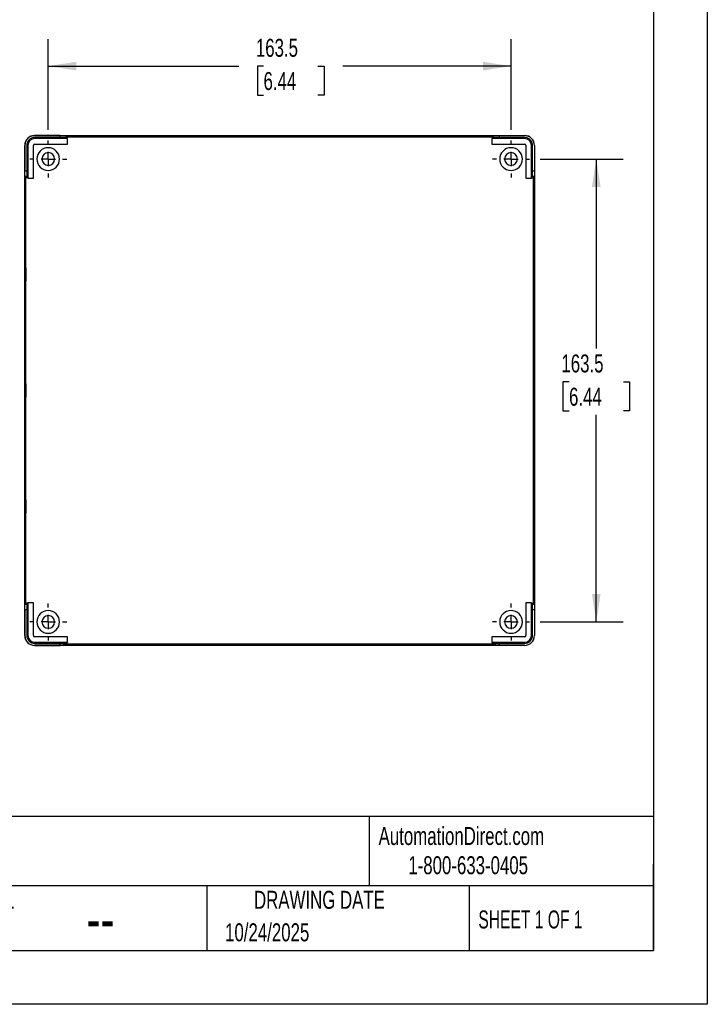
# Model space of a CAD drawing. Header units: millimetres. Extents: x 0 to 838, y 0 to 648.
# Tile 4 of 5: x 595 to 838, y 0 to 348. Entities that reach past the tile are written whole.
import ezdxf

# ---------------------------------------------------------------- set-up
doc = ezdxf.new("R2010")
doc.units = ezdxf.units.MM
doc.header["$LTSCALE"] = 3
doc.linetypes.add('CENTERX2', pattern=[20.32, 12.7, -2.54, 2.54, -2.54])
doc.layers.add('CENTER', color=40, linetype='CENTERX2')
doc.layers.add('DIMENSIONS', color=140, linetype='Continuous', lineweight=25)
doc.layers.add('TEXT', color=140, linetype='Continuous', lineweight=25)
doc.styles.add('SLDTEXTSTYLE0', font='TXT', dxfattribs={"width": 0.7})
doc.styles.add('SLDTEXTSTYLE1', font='TXT', dxfattribs={"width": 0.65})
doc.dimstyles.new('SLDDIMSTYLE0', dxfattribs={"dimtxt": 6.474023, "dimasz": 9.906, "dimexe": 0, "dimexo": 0.0625, "dimgap": 1.618506, "dimtad": 0, "dimtih": 1, "dimtoh": 1, "dimdec": 1, "dimrnd": 1e-09, "dimzin": 12, "dimdsep": 46, "dimtxsty": 'SLDTEXTSTYLE0', "dimsah": 1, "dimcen": 0.09, "dimadec": 0, "dimazin": 3, "dimtfac": 1, "dimtdec": 1, "dimtofl": 0, "dimtmove": 0, "dimatfit": 3, "dimfxl": 0, "dimfrac": 2, "dimtolj": 1, "dimtzin": 12, "dimarcsym": 0})

# ---------------------------------------------------------------- blocks, each defined once
blk = doc.blocks.new('_D_12')
at = {"layer": 'DIMENSIONS'}
for p, q in [((605.36, 308.91), (605.36, 340.9)), ((768.86, 308.91), (768.86, 340.9)), ((605.36, 331.37), (672.64, 331.37)), ((681.42, 331.37), (679.24, 331.37)), ((679.24, 331.37), (679.24, 321.09)), ((700.65, 331.37), (702.83, 331.37)), ((702.83, 331.37), (702.83, 321.09)), ((768.86, 331.37), (709.43, 331.37)), ((679.24, 321.09), (681.42, 321.09)), ((702.83, 321.09), (700.65, 321.09))]:
    blk.add_line(p, q, dxfattribs=at)
for points in [[(605.36, 331.37), (615.26, 329.85), (615.26, 332.9)], [(768.86, 331.37), (758.95, 332.9), (758.95, 329.85)]]:
    blk.add_solid(points, dxfattribs=at)
at = {"layer": 'DIMENSIONS', "char_height": 6.35, "attachment_point": 1, "style": 'SLDTEXTSTYLE0'}
for s, insert in [('163.5', (678.72, 341.01)), ('6.44', (681.42, 329.27))]:
    blk.add_mtext(s, dxfattribs=dict(at, insert=insert))
blk = doc.blocks.new('_D_13')
at = {"layer": 'DIMENSIONS'}
for p, q in [((779.21, 298.56), (808.5, 298.56)), ((798.98, 298.56), (798.98, 231.63)), ((789.36, 219.89), (787.18, 219.89)), ((787.18, 219.89), (787.18, 209.6)), ((808.59, 219.89), (810.77, 219.89)), ((810.77, 219.89), (810.77, 209.6)), ((787.18, 209.6), (789.36, 209.6)), ((810.77, 209.6), (808.59, 209.6)), ((798.98, 135.06), (798.98, 208.15)), ((779.21, 135.06), (808.5, 135.06))]:
    blk.add_line(p, q, dxfattribs=at)
for points in [[(798.98, 298.56), (797.45, 288.65), (800.5, 288.65)], [(798.98, 135.06), (800.5, 144.96), (797.45, 144.96)]]:
    blk.add_solid(points, dxfattribs=at)
at = {"layer": 'DIMENSIONS', "char_height": 6.35, "attachment_point": 1, "style": 'SLDTEXTSTYLE0'}
for s, insert in [('163.5', (786.66, 229.53)), ('6.44', (789.36, 217.79))]:
    blk.add_mtext(s, dxfattribs=dict(at, insert=insert))
blk = doc.blocks.new('SW_CENTERMARKSYMBOL_7')
at = {"layer": 'CENTER', "color": 0}
for p, q in [((0, 5.08), (0, 6.54)), ((-5.08, 0), (-6.54, 0)), ((0, 0), (-2.54, 0)), ((0, 0), (0, 2.54)), ((0, 0), (0, -2.54)), ((0, 0), (2.54, 0)), ((5.08, 0), (6.54, 0)), ((0, -5.08), (0, -6.54))]:
    blk.add_line(p, q, dxfattribs=at)
blk = doc.blocks.new('SW_CENTERMARKSYMBOL_8')
at = {"layer": 'CENTER', "color": 0}
for p, q in [((0, 5.08), (0, 6.54)), ((-5.08, 0), (-6.54, 0)), ((0, 0), (-2.54, 0)), ((0, 0), (0, 2.54)), ((0, 0), (0, -2.54)), ((0, 0), (2.54, 0)), ((5.08, 0), (6.54, 0)), ((0, -5.08), (0, -6.54))]:
    blk.add_line(p, q, dxfattribs=at)
blk = doc.blocks.new('SW_CENTERMARKSYMBOL_9')
at = {"layer": 'CENTER', "color": 0}
for p, q in [((0, 5.08), (0, 6.54)), ((-5.08, 0), (-6.54, 0)), ((0, 0), (-2.54, 0)), ((0, 0), (0, 2.54)), ((0, 0), (0, -2.54)), ((0, 0), (2.54, 0)), ((5.08, 0), (6.54, 0)), ((0, -5.08), (0, -6.54))]:
    blk.add_line(p, q, dxfattribs=at)
blk = doc.blocks.new('SW_CENTERMARKSYMBOL_10')
at = {"layer": 'CENTER', "color": 0}
for p, q in [((0, 5.08), (0, 6.54)), ((-5.08, 0), (-6.54, 0)), ((0, 0), (-2.54, 0)), ((0, 0), (0, 2.54)), ((0, 0), (0, -2.54)), ((0, 0), (2.54, 0)), ((5.08, 0), (6.54, 0)), ((0, -5.08), (0, -6.54))]:
    blk.add_line(p, q, dxfattribs=at)

msp = doc.modelspace()

# ---------------------------------------------------------------- linework, layer by layer
at = {"color": 7, "linetype": 'Continuous'}
for p, q in [((838.21, 647.71), (838.21, 0.01)), ((838.21, 0.01), (0.01, 0.01))]:
    msp.add_line(p, q, dxfattribs=at)
for p, q in [((600.56, 306.82), (600.56, 306.86)), ((600.56, 306.86), (773.66, 306.86)), ((609.57, 306.82), (600.56, 306.82)), ((600.56, 305.76), (600.56, 306.16)), ((609.57, 306.16), (600.56, 306.16)), ((609.57, 306.16), (609.57, 306.82)), ((611.95, 306.43), (611.57, 306.81)), ((611.57, 306.81), (611.57, 306.14)), ((611.95, 305.77), (611.57, 306.14)), ((611.95, 305.77), (611.95, 306.43)), ((611.95, 306.43), (762.26, 306.43)), ((640.11, 306.58), (640.11, 306.78)), ((640.11, 306.5), (640.11, 306.53)), ((687.11, 306.58), (687.11, 306.78)), ((687.11, 306.5), (687.11, 306.53)), ((734.11, 306.58), (734.11, 306.78)), ((734.11, 306.5), (734.11, 306.53)), ((762.64, 306.81), (762.26, 306.43)), ((762.26, 305.77), (762.26, 306.43)), ((762.26, 305.77), (762.64, 306.14)), ((762.64, 306.14), (762.64, 306.81)), ((764.64, 306.82), (773.66, 306.82)), ((764.64, 306.82), (764.64, 306.16)), ((773.66, 306.16), (764.64, 306.16)), ((773.66, 306.82), (773.66, 306.86)), ((773.66, 305.76), (773.66, 306.16)), ((597.06, 130.26), (597.06, 303.36)), ((597.09, 303.36), (597.06, 303.36)), ((597.09, 303.36), (597.09, 294.34)), ((598.16, 303.36), (597.76, 303.36)), ((597.76, 303.36), (597.76, 294.34)), ((598.16, 303.36), (598.16, 291.77)), ((600.14, 291.77), (600.14, 303.36)), ((600.14, 303.36), (600.15, 303.36)), ((600.15, 291.77), (600.15, 303.36)), ((612.14, 305.76), (600.56, 305.76)), ((600.56, 303.77), (612.14, 303.77)), ((600.56, 303.77), (600.56, 303.77)), ((600.56, 303.77), (612.15, 303.77)), ((612.15, 305.77), (611.95, 305.77)), ((612.14, 305.76), (612.15, 305.77)), ((612.14, 303.77), (612.14, 305.76)), ((612.14, 303.77), (612.15, 303.77)), ((612.15, 303.77), (612.15, 305.77)), ((762.07, 305.76), (762.06, 305.77)), ((762.26, 305.77), (762.06, 305.77)), ((762.06, 305.77), (762.06, 303.77)), ((762.07, 303.77), (762.06, 303.77)), ((762.06, 303.77), (773.66, 303.77)), ((762.07, 305.76), (762.07, 303.77)), ((773.66, 305.76), (762.07, 305.76)), ((762.07, 303.77), (773.66, 303.77)), ((773.66, 303.77), (773.66, 303.77)), ((774.07, 303.36), (774.06, 303.36)), ((774.06, 303.36), (774.06, 291.77)), ((774.07, 303.36), (774.07, 291.77)), ((776.06, 291.77), (776.06, 303.36)), ((776.06, 303.36), (776.46, 303.36)), ((776.46, 294.34), (776.46, 303.36)), ((777.12, 303.36), (777.12, 294.34)), ((777.12, 303.36), (777.16, 303.36)), ((777.16, 303.36), (777.16, 130.26)), ((597.09, 294.34), (597.76, 294.34)), ((597.11, 292.34), (597.48, 291.97)), ((597.77, 292.34), (597.11, 292.34)), ((598.15, 291.97), (597.77, 292.34)), ((776.06, 291.97), (776.44, 292.34)), ((777.1, 292.34), (776.44, 292.34)), ((776.46, 294.34), (777.12, 294.34)), ((776.73, 291.97), (777.1, 292.34)), ((597.48, 141.65), (597.48, 291.97)), ((598.15, 291.97), (597.48, 291.97)), ((598.15, 291.97), (598.15, 291.77)), ((598.16, 291.77), (598.15, 291.77)), ((598.15, 291.77), (600.15, 291.77)), ((598.16, 291.77), (600.14, 291.77)), ((600.14, 291.77), (600.15, 291.77)), ((774.07, 291.77), (774.06, 291.77)), ((774.06, 291.77), (776.06, 291.77)), ((774.07, 291.77), (776.06, 291.77)), ((776.06, 291.77), (776.06, 291.97)), ((776.06, 291.97), (776.73, 291.97)), ((776.06, 291.77), (776.06, 291.77)), ((776.73, 291.97), (776.73, 141.65)), ((597.36, 257.81), (597.16, 257.81)), ((776.85, 257.81), (777.05, 257.81)), ((597.36, 216.81), (597.16, 216.81)), ((776.85, 216.81), (777.05, 216.81)), ((597.36, 175.81), (597.16, 175.81)), ((776.85, 175.81), (777.05, 175.81)), ((597.09, 139.28), (597.09, 130.26)), ((597.76, 139.28), (597.09, 139.28)), ((597.48, 141.65), (597.11, 141.28)), ((597.11, 141.28), (597.77, 141.28)), ((598.15, 141.65), (597.48, 141.65)), ((597.76, 139.28), (597.76, 130.26)), ((598.15, 141.65), (597.77, 141.28)), ((598.15, 141.85), (598.15, 141.65)), ((598.16, 141.84), (598.15, 141.85)), ((600.15, 141.85), (598.15, 141.85)), ((600.14, 141.84), (598.16, 141.84)), ((598.16, 141.84), (598.16, 130.26)), ((600.14, 141.84), (600.15, 141.85)), ((600.14, 130.26), (600.14, 141.84)), ((600.15, 130.26), (600.15, 141.85)), ((774.07, 141.84), (774.06, 141.85)), ((774.06, 141.85), (774.06, 130.26)), ((776.06, 141.85), (774.06, 141.85)), ((774.07, 141.84), (774.07, 130.26)), ((776.06, 141.84), (774.07, 141.84)), ((776.06, 141.84), (776.06, 141.85)), ((776.06, 141.65), (776.06, 141.85)), ((776.06, 130.26), (776.06, 141.84)), ((776.06, 141.65), (776.44, 141.28)), ((776.06, 141.65), (776.73, 141.65)), ((776.44, 141.28), (777.1, 141.28)), ((776.46, 130.26), (776.46, 139.28)), ((777.12, 139.28), (776.46, 139.28)), ((777.1, 141.28), (776.73, 141.65)), ((777.12, 139.28), (777.12, 130.26)), ((597.09, 130.26), (597.06, 130.26)), ((598.16, 130.26), (597.76, 130.26)), ((600.14, 130.26), (600.15, 130.26)), ((600.56, 129.84), (600.56, 129.85)), ((612.15, 129.85), (600.56, 129.85)), ((612.14, 129.84), (600.56, 129.84)), ((612.14, 129.84), (612.15, 129.85)), ((612.14, 127.86), (612.14, 129.84)), ((612.15, 127.85), (612.15, 129.85)), ((762.07, 129.84), (762.06, 129.85)), ((773.66, 129.85), (762.06, 129.85)), ((762.06, 129.85), (762.06, 127.85)), ((762.07, 129.84), (762.07, 127.86)), ((773.66, 129.84), (762.07, 129.84)), ((773.66, 129.84), (773.66, 129.85)), ((774.07, 130.26), (774.06, 130.26)), ((776.06, 130.26), (776.46, 130.26)), ((777.12, 130.26), (777.16, 130.26)), ((600.56, 127.86), (612.14, 127.86)), ((600.56, 127.86), (600.56, 127.46)), ((600.56, 127.46), (609.57, 127.46)), ((600.56, 126.79), (600.56, 126.76)), ((600.56, 126.79), (609.57, 126.79)), ((773.66, 126.76), (600.56, 126.76)), ((609.57, 126.79), (609.57, 127.46)), ((611.95, 127.85), (611.57, 127.48)), ((611.57, 127.48), (611.57, 126.81)), ((611.57, 126.81), (611.95, 127.19)), ((611.95, 127.85), (612.15, 127.85)), ((611.95, 127.85), (611.95, 127.19)), ((762.26, 127.19), (611.95, 127.19)), ((612.14, 127.86), (612.15, 127.85)), ((640.11, 127.12), (640.11, 127.09)), ((640.11, 127.03), (640.11, 126.83)), ((687.11, 127.12), (687.11, 127.09)), ((687.11, 127.03), (687.11, 126.83)), ((734.11, 127.12), (734.11, 127.09)), ((734.11, 127.03), (734.11, 126.83)), ((762.07, 127.86), (762.06, 127.85)), ((762.06, 127.85), (762.26, 127.85)), ((762.07, 127.86), (773.66, 127.86)), ((762.26, 127.85), (762.64, 127.48)), ((762.26, 127.85), (762.26, 127.19)), ((762.26, 127.19), (762.64, 126.81)), ((762.64, 126.81), (762.64, 127.48)), ((764.64, 127.46), (773.66, 127.46)), ((764.64, 127.46), (764.64, 126.79)), ((773.66, 126.79), (764.64, 126.79)), ((773.66, 127.86), (773.66, 127.46)), ((773.66, 126.79), (773.66, 126.76))]:
    msp.add_line(p, q)
at = {"flags": 128}
for points in [[(640.11, 306.5), (638.29, 306.5), (636.49, 306.5), (634.74, 306.51), (633.06, 306.51), (631.46, 306.52), (629.97, 306.53), (628.62, 306.54), (627.4, 306.55), (626.35, 306.56), (625.47, 306.58), (624.77, 306.59), (624.26, 306.61), (623.96, 306.62), (623.86, 306.64), (623.96, 306.66), (624.26, 306.67), (624.77, 306.69), (625.47, 306.7), (626.35, 306.72), (627.4, 306.73), (628.62, 306.74), (629.97, 306.75), (631.46, 306.76), (633.06, 306.77), (634.74, 306.77), (636.49, 306.78), (638.29, 306.78), (640.11, 306.78)], [(628.58, 306.54), (628.62, 306.54), (629.97, 306.55), (631.46, 306.56), (633.06, 306.57), (634.74, 306.57), (636.49, 306.58), (638.29, 306.58), (640.11, 306.58)], [(633.69, 306.51), (634.57, 306.52), (635.85, 306.52), (637.22, 306.53), (638.65, 306.53), (640.11, 306.53)], [(640.11, 306.78), (641.93, 306.78), (643.72, 306.78), (645.47, 306.77), (647.16, 306.77), (648.75, 306.76), (650.24, 306.75), (651.6, 306.74), (652.81, 306.73), (653.87, 306.72), (654.75, 306.7), (655.44, 306.69), (655.95, 306.67), (656.25, 306.66), (656.36, 306.64), (656.25, 306.62), (655.95, 306.61), (655.44, 306.59), (654.75, 306.58), (653.87, 306.56), (652.81, 306.55), (651.6, 306.54), (650.24, 306.53), (648.75, 306.52), (647.16, 306.51), (645.47, 306.51), (643.72, 306.5), (641.93, 306.5), (640.11, 306.5)], [(640.11, 306.58), (641.93, 306.58), (643.72, 306.58), (645.47, 306.57), (647.16, 306.57), (648.75, 306.56), (650.24, 306.55), (651.6, 306.54), (651.63, 306.54)], [(640.11, 306.53), (641.57, 306.53), (642.99, 306.53), (644.36, 306.52), (645.65, 306.52), (646.53, 306.51)], [(687.11, 306.5), (685.29, 306.5), (683.49, 306.5), (681.74, 306.51), (680.06, 306.51), (678.46, 306.52), (676.97, 306.53), (675.62, 306.54), (674.4, 306.55), (673.35, 306.56), (672.47, 306.58), (671.77, 306.59), (671.26, 306.61), (670.96, 306.62), (670.86, 306.64), (670.96, 306.66), (671.26, 306.67), (671.77, 306.69), (672.47, 306.7), (673.35, 306.72), (674.4, 306.73), (675.62, 306.74), (676.97, 306.75), (678.46, 306.76), (680.06, 306.77), (681.74, 306.77), (683.49, 306.78), (685.29, 306.78), (687.11, 306.78)], [(675.58, 306.54), (675.62, 306.54), (676.97, 306.55), (678.46, 306.56), (680.06, 306.57), (681.74, 306.57), (683.49, 306.58), (685.29, 306.58), (687.11, 306.58)], [(680.69, 306.51), (681.57, 306.52), (682.85, 306.52), (684.22, 306.53), (685.65, 306.53), (687.11, 306.53)], [(687.11, 306.78), (688.93, 306.78), (690.72, 306.78), (692.47, 306.77), (694.16, 306.77), (695.75, 306.76), (697.24, 306.75), (698.6, 306.74), (699.81, 306.73), (700.87, 306.72), (701.75, 306.7), (702.44, 306.69), (702.95, 306.67), (703.25, 306.66), (703.36, 306.64), (703.25, 306.62), (702.95, 306.61), (702.44, 306.59), (701.75, 306.58), (700.87, 306.56), (699.81, 306.55), (698.6, 306.54), (697.24, 306.53), (695.75, 306.52), (694.16, 306.51), (692.47, 306.51), (690.72, 306.5), (688.93, 306.5), (687.11, 306.5)], [(687.11, 306.58), (688.93, 306.58), (690.72, 306.58), (692.47, 306.57), (694.16, 306.57), (695.75, 306.56), (697.24, 306.55), (698.6, 306.54), (698.63, 306.54)], [(687.11, 306.53), (688.57, 306.53), (689.99, 306.53), (691.36, 306.52), (692.65, 306.52), (693.53, 306.51)], [(734.11, 306.5), (732.29, 306.5), (730.49, 306.5), (728.74, 306.51), (727.06, 306.51), (725.46, 306.52), (723.97, 306.53), (722.62, 306.54), (721.4, 306.55), (720.35, 306.56), (719.47, 306.58), (718.77, 306.59), (718.26, 306.61), (717.96, 306.62), (717.86, 306.64), (717.96, 306.66), (718.26, 306.67), (718.77, 306.69), (719.47, 306.7), (720.35, 306.72), (721.4, 306.73), (722.62, 306.74), (723.97, 306.75), (725.46, 306.76), (727.06, 306.77), (728.74, 306.77), (730.49, 306.78), (732.29, 306.78), (734.11, 306.78)], [(722.58, 306.54), (722.62, 306.54), (723.97, 306.55), (725.46, 306.56), (727.06, 306.57), (728.74, 306.57), (730.49, 306.58), (732.29, 306.58), (734.11, 306.58)], [(727.69, 306.51), (728.57, 306.52), (729.85, 306.52), (731.22, 306.53), (732.65, 306.53), (734.11, 306.53)], [(734.11, 306.78), (735.93, 306.78), (737.72, 306.78), (739.47, 306.77), (741.16, 306.77), (742.75, 306.76), (744.24, 306.75), (745.6, 306.74), (746.81, 306.73), (747.87, 306.72), (748.75, 306.7), (749.44, 306.69), (749.95, 306.67), (750.25, 306.66), (750.36, 306.64), (750.25, 306.62), (749.95, 306.61), (749.44, 306.59), (748.75, 306.58), (747.87, 306.56), (746.81, 306.55), (745.6, 306.54), (744.24, 306.53), (742.75, 306.52), (741.16, 306.51), (739.47, 306.51), (737.72, 306.5), (735.93, 306.5), (734.11, 306.5)], [(734.11, 306.58), (735.93, 306.58), (737.72, 306.58), (739.47, 306.57), (741.16, 306.57), (742.75, 306.56), (744.24, 306.55), (745.6, 306.54), (745.63, 306.54)], [(734.11, 306.53), (735.57, 306.53), (736.99, 306.53), (738.36, 306.52), (739.65, 306.52), (740.53, 306.51)], [(597.16, 257.81), (597.16, 259.47), (597.17, 261.11), (597.17, 262.69), (597.18, 264.18), (597.19, 265.57), (597.2, 266.82), (597.21, 267.92), (597.22, 268.85), (597.23, 269.59), (597.25, 270.12), (597.26, 270.45), (597.27, 270.56), (597.29, 270.45), (597.3, 270.12), (597.32, 269.59), (597.33, 268.85), (597.34, 267.92), (597.35, 266.82), (597.36, 265.57), (597.37, 264.18), (597.38, 262.69), (597.38, 261.11), (597.39, 259.47), (597.39, 257.81)], [(777.05, 257.81), (777.05, 259.47), (777.05, 261.11), (777.04, 262.69), (777.03, 264.18), (777.03, 265.57), (777.02, 266.82), (777.01, 267.92), (776.99, 268.85), (776.98, 269.59), (776.97, 270.12), (776.95, 270.45), (776.94, 270.56), (776.92, 270.45), (776.91, 270.12), (776.9, 269.59), (776.88, 268.85), (776.87, 267.92), (776.86, 266.82), (776.85, 265.57), (776.84, 264.18), (776.84, 262.69), (776.83, 261.11), (776.83, 259.47), (776.83, 257.81)], [(597.36, 257.81), (597.36, 259.47), (597.37, 261.11), (597.37, 262.69), (597.37, 263.4)], [(776.85, 257.81), (776.85, 259.47), (776.85, 261.11), (776.84, 262.69), (776.84, 263.4)], [(597.39, 257.81), (597.39, 256.14), (597.38, 254.51), (597.38, 252.93), (597.37, 251.43), (597.36, 250.05), (597.35, 248.79), (597.34, 247.69), (597.33, 246.77), (597.32, 246.03), (597.3, 245.49), (597.29, 245.17), (597.27, 245.06), (597.26, 245.17), (597.25, 245.49), (597.23, 246.03), (597.22, 246.77), (597.21, 247.69), (597.2, 248.79), (597.19, 250.05), (597.18, 251.43), (597.17, 252.93), (597.17, 254.51), (597.16, 256.14), (597.16, 257.81)], [(597.37, 252.22), (597.37, 252.93), (597.37, 254.51), (597.36, 256.14), (597.36, 257.81)], [(776.83, 257.81), (776.83, 256.14), (776.83, 254.51), (776.84, 252.93), (776.84, 251.43), (776.85, 250.05), (776.86, 248.79), (776.87, 247.69), (776.88, 246.77), (776.9, 246.03), (776.91, 245.49), (776.92, 245.17), (776.94, 245.06), (776.95, 245.17), (776.97, 245.49), (776.98, 246.03), (776.99, 246.77), (777.01, 247.69), (777.02, 248.79), (777.03, 250.05), (777.03, 251.43), (777.04, 252.93), (777.05, 254.51), (777.05, 256.14), (777.05, 257.81)], [(776.84, 252.22), (776.84, 252.93), (776.85, 254.51), (776.85, 256.14), (776.85, 257.81)], [(597.16, 216.81), (597.16, 218.47), (597.17, 220.11), (597.17, 221.69), (597.18, 223.18), (597.19, 224.57), (597.2, 225.82), (597.21, 226.92), (597.22, 227.85), (597.23, 228.59), (597.25, 229.12), (597.26, 229.45), (597.27, 229.56), (597.29, 229.45), (597.3, 229.12), (597.32, 228.59), (597.33, 227.85), (597.34, 226.92), (597.35, 225.82), (597.36, 224.57), (597.37, 223.18), (597.38, 221.69), (597.38, 220.11), (597.39, 218.47), (597.39, 216.81)], [(777.05, 216.81), (777.05, 218.47), (777.05, 220.11), (777.04, 221.69), (777.03, 223.18), (777.03, 224.57), (777.02, 225.82), (777.01, 226.92), (776.99, 227.85), (776.98, 228.59), (776.97, 229.12), (776.95, 229.45), (776.94, 229.56), (776.92, 229.45), (776.91, 229.12), (776.9, 228.59), (776.88, 227.85), (776.87, 226.92), (776.86, 225.82), (776.85, 224.57), (776.84, 223.18), (776.84, 221.69), (776.83, 220.11), (776.83, 218.47), (776.83, 216.81)], [(597.36, 216.81), (597.36, 218.47), (597.37, 220.11), (597.37, 221.69), (597.37, 222.4)], [(776.85, 216.81), (776.85, 218.47), (776.85, 220.11), (776.84, 221.69), (776.84, 222.4)], [(597.39, 216.81), (597.39, 215.14), (597.38, 213.51), (597.38, 211.93), (597.37, 210.43), (597.36, 209.05), (597.35, 207.79), (597.34, 206.69), (597.33, 205.77), (597.32, 205.03), (597.3, 204.49), (597.29, 204.17), (597.27, 204.06), (597.26, 204.17), (597.25, 204.49), (597.23, 205.03), (597.22, 205.77), (597.21, 206.69), (597.2, 207.79), (597.19, 209.05), (597.18, 210.43), (597.17, 211.93), (597.17, 213.51), (597.16, 215.14), (597.16, 216.81)], [(597.37, 211.22), (597.37, 211.93), (597.37, 213.51), (597.36, 215.14), (597.36, 216.81)], [(776.83, 216.81), (776.83, 215.14), (776.83, 213.51), (776.84, 211.93), (776.84, 210.43), (776.85, 209.05), (776.86, 207.79), (776.87, 206.69), (776.88, 205.77), (776.9, 205.03), (776.91, 204.49), (776.92, 204.17), (776.94, 204.06), (776.95, 204.17), (776.97, 204.49), (776.98, 205.03), (776.99, 205.77), (777.01, 206.69), (777.02, 207.79), (777.03, 209.05), (777.03, 210.43), (777.04, 211.93), (777.05, 213.51), (777.05, 215.14), (777.05, 216.81)], [(776.84, 211.22), (776.84, 211.93), (776.85, 213.51), (776.85, 215.14), (776.85, 216.81)], [(597.16, 175.81), (597.16, 177.47), (597.17, 179.11), (597.17, 180.69), (597.18, 182.18), (597.19, 183.57), (597.2, 184.82), (597.21, 185.92), (597.22, 186.85), (597.23, 187.59), (597.25, 188.12), (597.26, 188.45), (597.27, 188.56), (597.29, 188.45), (597.3, 188.12), (597.32, 187.59), (597.33, 186.85), (597.34, 185.92), (597.35, 184.82), (597.36, 183.57), (597.37, 182.18), (597.38, 180.69), (597.38, 179.11), (597.39, 177.47), (597.39, 175.81)], [(777.05, 175.81), (777.05, 177.47), (777.05, 179.11), (777.04, 180.69), (777.03, 182.18), (777.03, 183.57), (777.02, 184.82), (777.01, 185.92), (776.99, 186.85), (776.98, 187.59), (776.97, 188.12), (776.95, 188.45), (776.94, 188.56), (776.92, 188.45), (776.91, 188.12), (776.9, 187.59), (776.88, 186.85), (776.87, 185.92), (776.86, 184.82), (776.85, 183.57), (776.84, 182.18), (776.84, 180.69), (776.83, 179.11), (776.83, 177.47), (776.83, 175.81)], [(597.36, 175.81), (597.36, 177.47), (597.37, 179.11), (597.37, 180.69), (597.37, 181.4)], [(776.85, 175.81), (776.85, 177.47), (776.85, 179.11), (776.84, 180.69), (776.84, 181.4)], [(597.39, 175.81), (597.39, 174.14), (597.38, 172.51), (597.38, 170.93), (597.37, 169.43), (597.36, 168.05), (597.35, 166.79), (597.34, 165.69), (597.33, 164.77), (597.32, 164.03), (597.3, 163.49), (597.29, 163.17), (597.27, 163.06), (597.26, 163.17), (597.25, 163.49), (597.23, 164.03), (597.22, 164.77), (597.21, 165.69), (597.2, 166.79), (597.19, 168.05), (597.18, 169.43), (597.17, 170.93), (597.17, 172.51), (597.16, 174.14), (597.16, 175.81)], [(597.37, 170.22), (597.37, 170.93), (597.37, 172.51), (597.36, 174.14), (597.36, 175.81)], [(776.83, 175.81), (776.83, 174.14), (776.83, 172.51), (776.84, 170.93), (776.84, 169.43), (776.85, 168.05), (776.86, 166.79), (776.87, 165.69), (776.88, 164.77), (776.9, 164.03), (776.91, 163.49), (776.92, 163.17), (776.94, 163.06), (776.95, 163.17), (776.97, 163.49), (776.98, 164.03), (776.99, 164.77), (777.01, 165.69), (777.02, 166.79), (777.03, 168.05), (777.03, 169.43), (777.04, 170.93), (777.05, 172.51), (777.05, 174.14), (777.05, 175.81)], [(776.84, 170.22), (776.84, 170.93), (776.85, 172.51), (776.85, 174.14), (776.85, 175.81)], [(640.11, 127.12), (638.29, 127.12), (636.49, 127.11), (634.74, 127.11), (633.06, 127.1), (631.46, 127.1), (629.97, 127.09), (628.62, 127.08), (627.4, 127.06), (626.35, 127.05), (625.47, 127.04), (624.77, 127.02), (624.26, 127.01), (623.96, 126.99), (623.86, 126.98), (623.96, 126.96), (624.26, 126.94), (624.77, 126.93), (625.47, 126.91), (626.35, 126.9), (627.4, 126.89), (628.62, 126.88), (629.97, 126.87), (631.46, 126.86), (633.06, 126.85), (634.74, 126.84), (636.49, 126.84), (638.29, 126.84), (640.11, 126.83)], [(628.58, 127.08), (628.62, 127.08), (629.97, 127.07), (631.46, 127.06), (633.06, 127.05), (634.74, 127.04), (636.49, 127.04), (638.29, 127.04), (640.11, 127.03)], [(633.69, 127.11), (634.57, 127.1), (635.85, 127.09), (637.22, 127.09), (638.65, 127.09), (640.11, 127.09)], [(640.11, 126.83), (641.93, 126.84), (643.72, 126.84), (645.47, 126.84), (647.16, 126.85), (648.75, 126.86), (650.24, 126.87), (651.6, 126.88), (652.81, 126.89), (653.87, 126.9), (654.75, 126.91), (655.44, 126.93), (655.95, 126.94), (656.25, 126.96), (656.36, 126.98), (656.25, 126.99), (655.95, 127.01), (655.44, 127.02), (654.75, 127.04), (653.87, 127.05), (652.81, 127.06), (651.6, 127.08), (650.24, 127.09), (648.75, 127.1), (647.16, 127.1), (645.47, 127.11), (643.72, 127.11), (641.93, 127.12), (640.11, 127.12)], [(640.11, 127.09), (641.57, 127.09), (642.99, 127.09), (644.36, 127.09), (645.65, 127.1), (646.53, 127.11)], [(640.11, 127.03), (641.93, 127.04), (643.72, 127.04), (645.47, 127.04), (647.16, 127.05), (648.75, 127.06), (650.24, 127.07), (651.6, 127.08), (651.63, 127.08)], [(687.11, 127.12), (685.29, 127.12), (683.49, 127.11), (681.74, 127.11), (680.06, 127.1), (678.46, 127.1), (676.97, 127.09), (675.62, 127.08), (674.4, 127.06), (673.35, 127.05), (672.47, 127.04), (671.77, 127.02), (671.26, 127.01), (670.96, 126.99), (670.86, 126.98), (670.96, 126.96), (671.26, 126.94), (671.77, 126.93), (672.47, 126.91), (673.35, 126.9), (674.4, 126.89), (675.62, 126.88), (676.97, 126.87), (678.46, 126.86), (680.06, 126.85), (681.74, 126.84), (683.49, 126.84), (685.29, 126.84), (687.11, 126.83)], [(675.58, 127.08), (675.62, 127.08), (676.97, 127.07), (678.46, 127.06), (680.06, 127.05), (681.74, 127.04), (683.49, 127.04), (685.29, 127.04), (687.11, 127.03)], [(680.69, 127.11), (681.57, 127.1), (682.85, 127.09), (684.22, 127.09), (685.65, 127.09), (687.11, 127.09)], [(687.11, 126.83), (688.93, 126.84), (690.72, 126.84), (692.47, 126.84), (694.16, 126.85), (695.75, 126.86), (697.24, 126.87), (698.6, 126.88), (699.81, 126.89), (700.87, 126.9), (701.75, 126.91), (702.44, 126.93), (702.95, 126.94), (703.25, 126.96), (703.36, 126.98), (703.25, 126.99), (702.95, 127.01), (702.44, 127.02), (701.75, 127.04), (700.87, 127.05), (699.81, 127.06), (698.6, 127.08), (697.24, 127.09), (695.75, 127.1), (694.16, 127.1), (692.47, 127.11), (690.72, 127.11), (688.93, 127.12), (687.11, 127.12)], [(687.11, 127.09), (688.57, 127.09), (689.99, 127.09), (691.36, 127.09), (692.65, 127.1), (693.53, 127.11)], [(687.11, 127.03), (688.93, 127.04), (690.72, 127.04), (692.47, 127.04), (694.16, 127.05), (695.75, 127.06), (697.24, 127.07), (698.6, 127.08), (698.63, 127.08)], [(734.11, 127.12), (732.29, 127.12), (730.49, 127.11), (728.74, 127.11), (727.06, 127.1), (725.46, 127.1), (723.97, 127.09), (722.62, 127.08), (721.4, 127.06), (720.35, 127.05), (719.47, 127.04), (718.77, 127.02), (718.26, 127.01), (717.96, 126.99), (717.86, 126.98), (717.96, 126.96), (718.26, 126.94), (718.77, 126.93), (719.47, 126.91), (720.35, 126.9), (721.4, 126.89), (722.62, 126.88), (723.97, 126.87), (725.46, 126.86), (727.06, 126.85), (728.74, 126.84), (730.49, 126.84), (732.29, 126.84), (734.11, 126.83)], [(722.58, 127.08), (722.62, 127.08), (723.97, 127.07), (725.46, 127.06), (727.06, 127.05), (728.74, 127.04), (730.49, 127.04), (732.29, 127.04), (734.11, 127.03)], [(727.69, 127.11), (728.57, 127.1), (729.85, 127.09), (731.22, 127.09), (732.65, 127.09), (734.11, 127.09)], [(734.11, 126.83), (735.93, 126.84), (737.72, 126.84), (739.47, 126.84), (741.16, 126.85), (742.75, 126.86), (744.24, 126.87), (745.6, 126.88), (746.81, 126.89), (747.87, 126.9), (748.75, 126.91), (749.44, 126.93), (749.95, 126.94), (750.25, 126.96), (750.36, 126.98), (750.25, 126.99), (749.95, 127.01), (749.44, 127.02), (748.75, 127.04), (747.87, 127.05), (746.81, 127.06), (745.6, 127.08), (744.24, 127.09), (742.75, 127.1), (741.16, 127.1), (739.47, 127.11), (737.72, 127.11), (735.93, 127.12), (734.11, 127.12)], [(734.11, 127.09), (735.57, 127.09), (736.99, 127.09), (738.36, 127.09), (739.65, 127.1), (740.53, 127.11)], [(734.11, 127.03), (735.93, 127.04), (737.72, 127.04), (739.47, 127.04), (741.16, 127.05), (742.75, 127.06), (744.24, 127.07), (745.6, 127.08), (745.63, 127.08)]]:
    msp.add_lwpolyline(points, dxfattribs=at)
for centre, radius, start, end in [((600.56, 303.36), 3.5, 90, 180), ((600.56, 303.36), 3.47, 90, 180), ((600.56, 303.36), 2.8, 90, 180), ((773.66, 303.36), 3.5, 0, 90), ((773.66, 303.36), 3.47, 0, 90), ((773.66, 303.36), 2.8, 0, 90), ((600.56, 303.36), 2.4, 90, 180), ((600.56, 303.36), 0.416, 90, 180), ((600.56, 303.36), 0.407, 90, 180), ((605.36, 298.56), 4, 90, 270), ((605.36, 298.56), 4, 270, 90), ((768.86, 298.56), 4, 90, 270), ((768.86, 298.56), 4, 270, 90), ((773.66, 303.36), 2.4, 0, 90), ((773.66, 303.36), 0.416, 0, 90), ((773.66, 303.36), 0.407, 0, 90), ((605.36, 298.56), 2.25, 90, 270), ((605.36, 298.56), 2.25, 270, 90), ((768.86, 298.56), 2.25, 90, 270), ((768.86, 298.56), 2.25, 270, 90), ((605.36, 135.06), 4, 90, 270), ((605.36, 135.06), 2.25, 90, 270), ((605.36, 135.06), 4, 270, 90), ((605.36, 135.06), 2.25, 270, 90), ((768.86, 135.06), 4, 90, 270), ((768.86, 135.06), 2.25, 90, 270), ((768.86, 135.06), 4, 270, 90), ((768.86, 135.06), 2.25, 270, 90), ((600.56, 130.26), 3.5, 180, 270), ((600.56, 130.26), 3.47, 180, 270), ((600.56, 130.26), 2.8, 180, 270), ((600.56, 130.26), 2.4, 180, 270), ((600.56, 130.26), 0.416, 180, 270), ((600.56, 130.26), 0.407, 180, 270), ((773.66, 130.26), 0.416, 270, 0), ((773.66, 130.26), 2.4, 270, 0), ((773.66, 130.26), 2.8, 270, 0), ((773.66, 130.26), 0.407, 270, 0), ((773.66, 130.26), 3.47, 270, 0), ((773.66, 130.26), 3.5, 270, 0)]:
    msp.add_arc(centre, radius, start, end)
for points in [[(609.57, 306.82), (609.81, 306.82), (610.06, 306.82), (610.55, 306.82), (610.79, 306.82), (611.18, 306.82), (611.33, 306.81), (611.53, 306.81), (611.57, 306.81), (611.57, 306.81)], [(611.57, 306.14), (611.57, 306.14), (611.53, 306.15), (611.33, 306.15), (611.18, 306.15), (610.79, 306.15), (610.55, 306.16), (610.06, 306.16), (609.81, 306.16), (609.57, 306.16)], [(762.64, 306.81), (762.64, 306.81), (762.69, 306.81), (762.88, 306.81), (763.04, 306.82), (763.43, 306.82), (763.66, 306.82), (764.15, 306.82), (764.4, 306.82), (764.64, 306.82)], [(764.64, 306.16), (764.4, 306.16), (764.15, 306.16), (763.66, 306.16), (763.43, 306.15), (763.04, 306.15), (762.88, 306.15), (762.69, 306.15), (762.64, 306.14), (762.64, 306.14)], [(597.11, 292.34), (597.11, 292.34), (597.1, 292.39), (597.1, 292.58), (597.1, 292.74), (597.09, 293.13), (597.09, 293.36), (597.09, 293.85), (597.09, 294.11), (597.09, 294.34)], [(597.76, 294.34), (597.76, 294.11), (597.76, 293.85), (597.76, 293.36), (597.76, 293.13), (597.76, 292.74), (597.77, 292.58), (597.77, 292.39), (597.77, 292.34), (597.77, 292.34)], [(776.44, 292.34), (776.44, 292.34), (776.44, 292.39), (776.45, 292.58), (776.45, 292.74), (776.45, 293.13), (776.45, 293.36), (776.46, 293.85), (776.46, 294.11), (776.46, 294.34)], [(777.12, 294.34), (777.12, 294.11), (777.12, 293.85), (777.12, 293.36), (777.12, 293.13), (777.11, 292.74), (777.11, 292.58), (777.11, 292.39), (777.11, 292.34), (777.1, 292.34)], [(597.09, 139.28), (597.09, 139.51), (597.09, 139.76), (597.09, 140.25), (597.09, 140.49), (597.1, 140.88), (597.1, 141.03), (597.1, 141.23), (597.11, 141.27), (597.11, 141.28)], [(597.77, 141.28), (597.77, 141.27), (597.77, 141.23), (597.77, 141.03), (597.76, 140.88), (597.76, 140.49), (597.76, 140.25), (597.76, 139.76), (597.76, 139.51), (597.76, 139.28)], [(776.46, 139.28), (776.46, 139.51), (776.46, 139.76), (776.45, 140.25), (776.45, 140.49), (776.45, 140.88), (776.45, 141.03), (776.44, 141.23), (776.44, 141.27), (776.44, 141.28)], [(777.1, 141.28), (777.11, 141.27), (777.11, 141.23), (777.11, 141.03), (777.11, 140.88), (777.12, 140.49), (777.12, 140.25), (777.12, 139.76), (777.12, 139.51), (777.12, 139.28)], [(609.57, 127.46), (609.81, 127.46), (610.06, 127.46), (610.55, 127.46), (610.79, 127.46), (611.18, 127.46), (611.33, 127.47), (611.53, 127.47), (611.57, 127.47), (611.57, 127.48)], [(611.57, 126.81), (611.57, 126.81), (611.53, 126.81), (611.33, 126.8), (611.18, 126.8), (610.79, 126.8), (610.55, 126.8), (610.06, 126.79), (609.81, 126.79), (609.57, 126.79)], [(762.64, 127.48), (762.64, 127.47), (762.69, 127.47), (762.88, 127.47), (763.04, 127.46), (763.43, 127.46), (763.66, 127.46), (764.15, 127.46), (764.4, 127.46), (764.64, 127.46)], [(764.64, 126.79), (764.4, 126.79), (764.15, 126.79), (763.66, 126.8), (763.43, 126.8), (763.04, 126.8), (762.88, 126.8), (762.69, 126.81), (762.64, 126.81), (762.64, 126.81)]]:
    msp.add_open_spline(points, degree=3, knots=[0, 0, 0, 0, 0.25, 0.25, 0.5, 0.5, 0.75, 0.75, 1, 1, 1, 1])
at = {"layer": 'TEXT'}
for p, q in [((819.15, 628.65), (819.15, 19.05)), ((819.15, 66.38), (19.05, 66.38)), ((718.73, 66.38), (718.73, 41.91)), ((819.15, 19.05), (819.15, 49.53)), ((819.15, 41.91), (19.05, 41.91)), ((661.4, 41.91), (661.4, 19.05)), ((754.05, 41.91), (754.05, 19.05)), ((19.05, 19.05), (819.15, 19.05))]:
    msp.add_line(p, q, dxfattribs=at)

# ---------------------------------------------------------------- block references
at = {"layer": 'CENTER'}
for name, p in [('SW_CENTERMARKSYMBOL_7', (605.36, 298.56)), ('SW_CENTERMARKSYMBOL_8', (768.86, 298.56)), ('SW_CENTERMARKSYMBOL_10', (605.36, 135.06)), ('SW_CENTERMARKSYMBOL_9', (768.86, 135.06))]:
    msp.add_blockref(name, p, dxfattribs=at)

# ---------------------------------------------------------------- texts
at = {"color": 179, "linetype": 'Continuous', "lineweight": 18, "char_height": 6.35, "attachment_point": 1, "style": 'SLDTEXTSTYLE0'}
for s, insert in [('AutomationDirect.com', (722.08, 62.63)), ('1-800-633-0405', (732.57, 52.31))]:
    msp.add_mtext(s, dxfattribs=dict(at, insert=insert))
at = {"layer": 'TEXT'}
for s, insert, char_height, attachment_point, style in [('MODEL ^JREV.', (572.2, 40.09), 6.35, 1, 'SLDTEXTSTYLE0'), ('DRAWING DATE', (701.18, 40.09), 6.35, 2, 'SLDTEXTSTYLE0'), ('SHEET 1 OF 1', (757.32, 33.15), 6.35, 1, 'SLDTEXTSTYLE1'), ('--', (618.89, 38.2), 15.875, 1, 'SLDTEXTSTYLE0'), ('10/24/2025', (667.84, 28.61), 6.35, 1, 'SLDTEXTSTYLE0')]:
    msp.add_mtext(s, dxfattribs=dict(at, insert=insert, char_height=char_height, attachment_point=attachment_point, style=style))

# ---------------------------------------------------------------- dimensions: what is measured, and where the dimension line sits
at = {"layer": 'DIMENSIONS'}
dim = msp.add_linear_dim(base=(768.86, 331.37), p1=(605.36, 305.1), p2=(768.86, 305.1), dimstyle='SLDDIMSTYLE0', dxfattribs=at)
dim.commit()
dim.dimension.update_dxf_attribs({"geometry": '_D_12', "text_midpoint": (691.03, 331.37), "dimtype": 160})
dim = msp.add_linear_dim(base=(798.98, 135.06), p1=(775.4, 298.56), p2=(775.4, 135.06), angle=90, dimstyle='SLDDIMSTYLE0', dxfattribs=at)
dim.commit()
dim.dimension.update_dxf_attribs({"geometry": '_D_13', "text_midpoint": (798.98, 219.89), "dimtype": 160})

doc.saveas('drawing.dxf')
